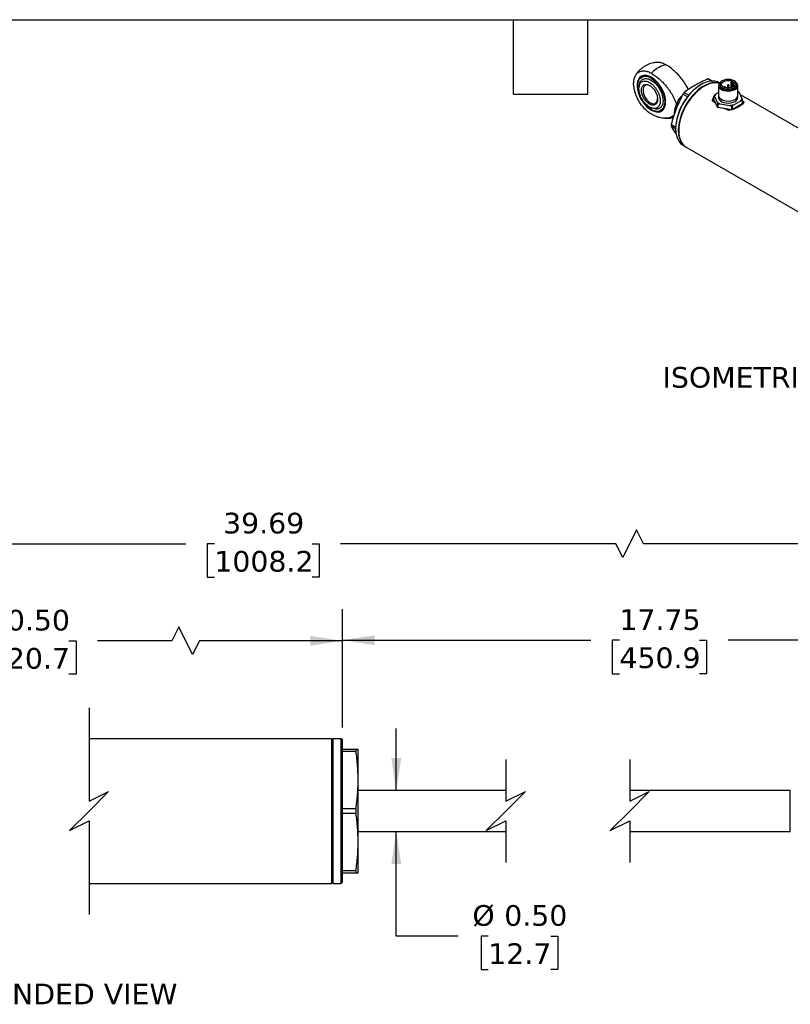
# Model space of a CAD drawing. Header units: inches. Extents: x 0.7 to 32.2, y 0.7 to 24.8.
# Tile 3 of 6: x 10.1 to 19.4, y 12.8 to 24.8. Entities that reach past the tile are written whole.
import ezdxf

# ---------------------------------------------------------------- set-up
doc = ezdxf.new("R2010")
doc.units = ezdxf.units.IN
doc.header["$LTSCALE"] = 3
doc.header["$MEASUREMENT"] = 0
doc.linetypes.add('SLD-Solid', pattern=[0])
doc.layers.add('DIMENSIONS', color=140, linetype='SLD-Solid', lineweight=25)
doc.layers.add('TEXT', color=140, linetype='SLD-Solid', lineweight=25)
doc.styles.add('SLDTEXTSTYLE0', font='VERDANA.TTF')
doc.dimstyles.new('SLDDIMSTYLE0', dxfattribs={"dimtxt": 0.254883, "dimasz": 0.39, "dimexe": 0, "dimexo": 0.0625, "dimgap": 0.063721, "dimtad": 0, "dimtih": 1, "dimtoh": 1, "dimrnd": 1e-09, "dimzin": 12, "dimdsep": 46, "dimtxsty": 'SLDTEXTSTYLE0', "dimsah": 1, "dimcen": 0.09, "dimadec": 0, "dimazin": 3, "dimtfac": 1, "dimtofl": 0, "dimtmove": 0, "dimatfit": 3, "dimfxl": 0, "dimfrac": 2, "dimtolj": 1, "dimtzin": 12, "dimarcsym": 0})
doc.dimstyles.new('SLDDIMSTYLE1', dxfattribs={"dimtxt": 0.254883, "dimasz": 0.39, "dimexe": 0, "dimexo": 0.0625, "dimgap": 0.063721, "dimtad": 0, "dimtih": 1, "dimtoh": 1, "dimrnd": 1e-09, "dimzin": 4, "dimdsep": 46, "dimtxsty": 'SLDTEXTSTYLE0', "dimsah": 1, "dimcen": 0.09, "dimadec": 0, "dimazin": 1, "dimtfac": 1, "dimtofl": 0, "dimtmove": 0, "dimatfit": 3, "dimfxl": 0, "dimfrac": 2, "dimtolj": 1, "dimtzin": 12, "dimarcsym": 0})
doc.dimstyles.new('SLDDIMSTYLE5', dxfattribs={"dimtxt": 0.254883, "dimasz": 0.39, "dimexe": 0, "dimexo": 0.0625, "dimgap": 0.063721, "dimtad": 0, "dimtih": 1, "dimtoh": 1, "dimrnd": 1e-09, "dimzin": 0, "dimdsep": 46, "dimtxsty": 'SLDTEXTSTYLE0', "dimsah": 1, "dimcen": 0.09, "dimadec": 0, "dimazin": 0, "dimtfac": 1, "dimtmove": 0, "dimatfit": 0, "dimfxl": 0, "dimfrac": 2, "dimtolj": 1, "dimtzin": 12, "dimarcsym": 0})

# ---------------------------------------------------------------- blocks, each defined once
blk = doc.blocks.new('_D')
at = {"layer": 'DIMENSIONS'}
for p, q in [((13.982, 16.185), (13.982, 17.617)), ((21.893, 15.676), (21.893, 17.617)), ((19.772, 17.409), (19.688, 17.242)), ((19.938, 17.076), (19.772, 17.409)), ((13.982, 17.242), (16.988, 17.242)), ((17.333, 17.242), (17.247, 17.242)), ((17.247, 17.242), (17.247, 16.837)), ((18.302, 17.242), (18.388, 17.242)), ((18.388, 17.242), (18.388, 16.837)), ((19.688, 17.242), (18.648, 17.242)), ((20.022, 17.242), (19.938, 17.076)), ((21.893, 17.242), (20.022, 17.242)), ((17.247, 16.837), (17.333, 16.837)), ((18.388, 16.837), (18.302, 16.837))]:
    blk.add_line(p, q, dxfattribs=at)
for points in [[(13.982, 17.242), (14.372, 17.182), (14.372, 17.302)], [(21.893, 17.242), (21.503, 17.302), (21.503, 17.182)]]:
    blk.add_solid(points, dxfattribs=at)
at = {"layer": 'DIMENSIONS', "char_height": 0.25, "attachment_point": 1, "style": 'SLDTEXTSTYLE0'}
for s, insert in [('17.75', (17.333, 17.617)), ('450.9', (17.333, 17.155))]:
    blk.add_mtext(s, dxfattribs=dict(at, insert=insert))
blk = doc.blocks.new('_D_1')
at = {"layer": 'DIMENSIONS'}
for p, q in [((6.153, 16.185), (6.153, 17.61)), ((13.982, 16.185), (13.982, 17.61)), ((12.001, 17.402), (11.917, 17.235)), ((12.167, 17.069), (12.001, 17.402)), ((6.153, 17.235), (9.356, 17.235)), ((9.702, 17.235), (9.616, 17.235)), ((9.616, 17.235), (9.616, 16.83)), ((10.671, 17.235), (10.757, 17.235)), ((10.757, 17.235), (10.757, 16.83)), ((11.917, 17.235), (11.016, 17.235)), ((12.251, 17.235), (12.167, 17.069)), ((13.982, 17.235), (12.251, 17.235)), ((9.616, 16.83), (9.702, 16.83)), ((10.757, 16.83), (10.671, 16.83))]:
    blk.add_line(p, q, dxfattribs=at)
for points in [[(6.153, 17.235), (6.543, 17.175), (6.543, 17.295)], [(13.982, 17.235), (13.592, 17.295), (13.592, 17.175)]]:
    blk.add_solid(points, dxfattribs=at)
at = {"layer": 'DIMENSIONS', "char_height": 0.25, "attachment_point": 1, "style": 'SLDTEXTSTYLE0'}
for s, insert in [('20.50', (9.702, 17.61)), ('520.7', (9.702, 17.148))]:
    blk.add_mtext(s, dxfattribs=dict(at, insert=insert))
blk = doc.blocks.new('_D_5')
at = {"layer": 'DIMENSIONS'}
for p, q in [((4.713, 15.676), (4.713, 18.784)), ((21.893, 15.676), (21.893, 18.784)), ((17.541, 18.576), (17.374, 18.243)), ((17.624, 18.409), (17.541, 18.576)), ((4.713, 18.409), (12.086, 18.409)), ((12.431, 18.409), (12.346, 18.409)), ((12.346, 18.409), (12.346, 18.004)), ((13.613, 18.409), (13.698, 18.409)), ((13.698, 18.409), (13.698, 18.004)), ((17.291, 18.409), (13.958, 18.409)), ((17.374, 18.243), (17.291, 18.409)), ((21.893, 18.409), (17.624, 18.409)), ((12.346, 18.004), (12.431, 18.004)), ((13.698, 18.004), (13.613, 18.004))]:
    blk.add_line(p, q, dxfattribs=at)
for points in [[(4.713, 18.409), (5.103, 18.349), (5.103, 18.469)], [(21.893, 18.409), (21.503, 18.469), (21.503, 18.349)]]:
    blk.add_solid(points, dxfattribs=at)
at = {"layer": 'DIMENSIONS', "char_height": 0.25, "attachment_point": 1, "style": 'SLDTEXTSTYLE0'}
for s, insert in [('39.69', (12.537, 18.784)), ('1008.2', (12.431, 18.322))]:
    blk.add_mtext(s, dxfattribs=dict(at, insert=insert))
blk = doc.blocks.new('_D_6')
at = {"layer": 'DIMENSIONS'}
for p, q in [((14.633, 15.425), (14.633, 16.175)), ((14.633, 13.662), (14.633, 14.926)), ((15.383, 13.662), (14.633, 13.662)), ((15.746, 13.662), (15.661, 13.662)), ((15.661, 13.662), (15.661, 13.257)), ((16.504, 13.662), (16.589, 13.662)), ((16.589, 13.662), (16.589, 13.257)), ((15.661, 13.257), (15.746, 13.257)), ((16.589, 13.257), (16.504, 13.257))]:
    blk.add_line(p, q, dxfattribs=at)
for points in [[(14.633, 15.425), (14.693, 15.815), (14.573, 15.815)], [(14.633, 14.926), (14.573, 14.536), (14.693, 14.536)]]:
    blk.add_solid(points, dxfattribs=at)
at = {"layer": 'DIMENSIONS', "char_height": 0.25, "attachment_point": 1, "style": 'SLDTEXTSTYLE0'}
for s, insert in [('%%c', (15.554, 14.037)), ('0.50', (15.939, 14.037)), ('12.7', (15.746, 13.575))]:
    blk.add_mtext(s, dxfattribs=dict(at, insert=insert))

msp = doc.modelspace()

# ---------------------------------------------------------------- linework, layer by layer
for p, q in [((17.552, 23.954), (17.552, 23.948)), ((18.322, 23.966), (18.317, 23.963)), ((18.445, 24.007), (18.401, 24.033)), ((18.418, 24.031), (18.459, 24.008)), ((18.533, 23.954), (18.533, 23.833)), ((18.546, 23.984), (18.541, 23.988)), ((18.547, 23.969), (18.547, 23.954)), ((18.642, 23.956), (18.642, 23.932)), ((18.657, 23.932), (18.657, 23.956)), ((18.7, 24.006), (18.683, 23.996)), ((18.683, 23.996), (18.697, 23.988)), ((18.683, 23.996), (18.683, 23.925)), ((18.697, 23.988), (18.714, 23.998)), ((18.697, 23.937), (18.697, 23.988)), ((18.714, 23.939), (18.714, 23.998)), ((18.752, 23.954), (18.752, 23.969)), ((18.766, 23.833), (18.766, 23.954)), ((18.075, 23.816), (18.094, 23.834)), ((18.156, 23.816), (18.101, 23.848)), ((18.118, 23.87), (18.173, 23.838)), ((18.533, 23.87), (18.497, 23.849)), ((18.532, 23.833), (18.532, 23.809)), ((18.6, 23.932), (18.6, 23.931)), ((18.616, 23.925), (18.616, 23.932)), ((18.642, 23.932), (18.642, 23.921)), ((18.657, 23.921), (18.657, 23.932)), ((18.683, 23.932), (18.683, 23.925)), ((18.699, 23.931), (18.699, 23.932)), ((18.781, 23.871), (18.766, 23.88)), ((18.785, 23.865), (18.766, 23.877)), ((18.767, 23.809), (18.767, 23.833)), ((18.816, 23.799), (18.785, 23.865)), ((25.738, 19.833), (18.797, 23.84)), ((18.024, 23.717), (18.034, 23.744)), ((18.083, 23.812), (18.075, 23.816)), ((18.496, 23.743), (18.46, 23.764)), ((18.477, 23.784), (18.477, 23.824)), ((18.52, 23.691), (18.477, 23.784)), ((18.483, 23.819), (18.514, 23.753)), ((18.52, 23.731), (18.52, 23.691)), ((18.529, 23.686), (18.529, 23.726)), ((18.552, 23.731), (18.666, 23.713)), ((18.819, 23.731), (18.702, 23.663)), ((18.718, 23.721), (18.802, 23.769)), ((18.819, 23.771), (18.819, 23.731)), ((18.822, 23.738), (18.822, 23.778)), ((18.822, 23.768), (18.84, 23.758)), ((17.717, 23.663), (17.722, 23.66)), ((18.001, 23.617), (17.998, 23.619)), ((18, 23.614), (17.998, 23.619)), ((18.689, 23.661), (18.529, 23.686)), ((18.655, 23.651), (18.618, 23.672)), ((18.689, 23.701), (18.689, 23.661)), ((18.702, 23.663), (18.702, 23.703)), ((17.959, 23.483), (18.013, 23.452)), ((18.013, 23.429), (17.959, 23.46)), ((18.013, 23.436), (18.013, 23.43)), ((18.104, 23.23), (18.136, 23.211)), ((18.141, 23.208), (25.3, 19.075)), ((13.852, 16.05), (10.916, 16.05)), ((13.867, 16.05), (13.852, 16.035)), ((13.852, 14.3), (13.852, 16.05)), ((13.967, 16.05), (13.867, 16.05)), ((13.867, 14.3), (13.867, 16.05)), ((13.982, 16.035), (13.967, 16.05)), ((13.967, 14.3), (13.967, 16.05)), ((13.982, 14.315), (13.982, 16.035)), ((13.982, 15.925), (14.145, 15.925)), ((14.145, 15.897), (13.982, 15.897)), ((14.145, 15.925), (14.172, 15.925)), ((14.145, 15.925), (14.145, 15.897)), ((14.172, 15.55), (14.172, 15.925)), ((14.172, 14.8), (14.172, 15.55)), ((15.959, 15.425), (14.172, 15.425)), ((19.401, 15.425), (17.459, 15.425)), ((19.401, 14.926), (19.401, 15.425)), ((13.982, 15.204), (14.145, 15.204)), ((14.145, 15.147), (13.982, 15.147)), ((14.145, 15.204), (14.145, 15.147)), ((14.172, 14.926), (15.959, 14.926)), ((17.459, 14.926), (19.401, 14.926)), ((14.172, 14.425), (14.172, 14.8)), ((13.982, 14.454), (14.145, 14.454)), ((14.145, 14.425), (13.982, 14.425)), ((14.145, 14.454), (14.145, 14.425)), ((14.172, 14.425), (14.145, 14.425)), ((10.916, 14.3), (13.852, 14.3)), ((13.852, 14.315), (13.867, 14.3)), ((13.867, 14.3), (13.967, 14.3)), ((13.967, 14.3), (13.982, 14.315))]:
    msp.add_line(p, q)
at = {"flags": 128}
for points in [[(17.72, 23.656), (17.749, 23.642), (17.777, 23.634), (17.804, 23.632), (17.828, 23.637), (17.849, 23.648), (17.866, 23.665), (17.88, 23.688), (17.888, 23.715), (17.892, 23.747), (17.891, 23.781), (17.885, 23.818), (17.874, 23.855), (17.858, 23.893), (17.839, 23.929), (17.816, 23.964), (17.791, 23.995), (17.763, 24.022), (17.734, 24.044), (17.705, 24.061), (17.676, 24.072), (17.649, 24.077), (17.623, 24.075), (17.6, 24.067), (17.581, 24.053), (17.566, 24.033), (17.555, 24.008), (17.549, 23.979), (17.548, 23.946), (17.551, 23.91), (17.56, 23.873), (17.573, 23.835), (17.59, 23.798), (17.611, 23.762), (17.636, 23.729), (17.662, 23.7), (17.691, 23.675), (17.72, 23.656)], [(17.722, 24.052), (17.701, 24.063), (17.672, 24.072), (17.646, 24.075), (17.621, 24.072), (17.6, 24.062), (17.581, 24.047), (17.567, 24.026), (17.558, 24), (17.553, 23.97), (17.552, 23.954)], [(17.717, 24.044), (17.746, 24.024), (17.774, 23.999), (17.8, 23.97), (17.823, 23.938), (17.844, 23.903), (17.86, 23.866), (17.872, 23.829), (17.88, 23.792), (17.882, 23.758), (17.88, 23.726), (17.872, 23.699), (17.86, 23.675), (17.844, 23.658), (17.823, 23.646), (17.8, 23.641), (17.774, 23.642), (17.746, 23.649), (17.717, 23.663), (17.689, 23.682), (17.661, 23.707), (17.635, 23.736), (17.611, 23.768), (17.591, 23.804), (17.574, 23.84), (17.562, 23.877), (17.555, 23.914), (17.552, 23.948), (17.555, 23.98), (17.562, 24.008), (17.574, 24.031), (17.591, 24.048), (17.611, 24.06), (17.635, 24.066), (17.661, 24.065), (17.689, 24.057), (17.717, 24.044)], [(17.706, 23.949), (17.685, 23.958), (17.665, 23.961), (17.648, 23.957), (17.634, 23.947), (17.624, 23.931), (17.619, 23.91), (17.619, 23.885), (17.624, 23.858), (17.634, 23.831), (17.648, 23.804), (17.665, 23.78), (17.685, 23.76), (17.706, 23.745), (17.728, 23.735), (17.748, 23.733), (17.765, 23.736), (17.779, 23.747), (17.789, 23.763), (17.794, 23.784), (17.795, 23.796)], [(18.541, 23.988), (18.52, 23.998), (18.488, 24.006), (18.454, 24.008), (18.418, 24.004), (18.381, 23.993), (18.342, 23.976), (18.303, 23.954), (18.265, 23.926), (18.227, 23.893), (18.191, 23.856), (18.157, 23.815), (18.125, 23.77), (18.097, 23.723), (18.072, 23.674), (18.051, 23.624), (18.035, 23.574), (18.023, 23.524), (18.016, 23.476), (18.013, 23.43), (18.016, 23.387), (18.023, 23.347), (18.035, 23.311), (18.051, 23.28), (18.072, 23.254), (18.097, 23.234), (18.104, 23.23)], [(18.544, 23.982), (18.52, 23.988), (18.486, 23.99), (18.45, 23.985), (18.412, 23.975), (18.374, 23.958), (18.335, 23.936), (18.296, 23.908), (18.259, 23.875), (18.223, 23.837), (18.189, 23.796), (18.157, 23.752), (18.129, 23.705), (18.104, 23.656), (18.083, 23.606), (18.067, 23.556), (18.055, 23.506), (18.047, 23.458), (18.045, 23.412), (18.047, 23.368), (18.055, 23.328), (18.067, 23.293), (18.083, 23.262), (18.104, 23.236), (18.129, 23.216), (18.138, 23.21)], [(18.543, 23.981), (18.525, 23.984), (18.491, 23.986), (18.455, 23.982), (18.418, 23.972), (18.379, 23.955), (18.34, 23.932), (18.302, 23.905), (18.264, 23.872), (18.228, 23.834), (18.194, 23.793), (18.162, 23.749), (18.134, 23.702), (18.109, 23.653), (18.089, 23.603), (18.072, 23.553), (18.06, 23.503), (18.053, 23.455), (18.05, 23.409), (18.053, 23.365), (18.06, 23.325), (18.072, 23.29), (18.089, 23.259), (18.109, 23.233), (18.134, 23.212), (18.141, 23.208)], [(18.558, 23.995), (18.543, 23.98), (18.535, 23.964), (18.534, 23.947), (18.54, 23.931), (18.554, 23.916), (18.573, 23.903), (18.597, 23.894), (18.624, 23.888), (18.653, 23.887), (18.682, 23.889), (18.709, 23.896), (18.732, 23.906)], [(18.722, 23.927), (18.738, 23.939), (18.748, 23.953), (18.752, 23.969), (18.748, 23.984), (18.738, 23.998), (18.722, 24.01), (18.701, 24.02), (18.676, 24.026), (18.65, 24.028), (18.623, 24.026), (18.598, 24.02), (18.577, 24.01), (18.561, 23.998), (18.551, 23.984), (18.547, 23.969), (18.551, 23.953), (18.561, 23.939), (18.577, 23.927), (18.598, 23.917), (18.623, 23.911), (18.65, 23.909), (18.676, 23.911), (18.701, 23.917), (18.722, 23.927)], [(18.547, 23.954), (18.551, 23.938), (18.561, 23.924), (18.577, 23.912), (18.598, 23.902), (18.623, 23.897), (18.65, 23.895), (18.676, 23.897), (18.701, 23.902), (18.722, 23.912)], [(18.714, 23.998), (18.726, 23.985), (18.732, 23.971), (18.729, 23.957), (18.72, 23.944), (18.704, 23.933), (18.683, 23.925), (18.66, 23.921), (18.635, 23.922), (18.611, 23.927), (18.591, 23.935), (18.577, 23.947), (18.569, 23.96), (18.568, 23.974), (18.575, 23.988), (18.588, 24), (18.607, 24.009), (18.63, 24.015), (18.655, 24.016), (18.679, 24.013), (18.7, 24.006)], [(18.644, 23.953), (18.642, 23.955), (18.642, 23.956)], [(18.657, 23.956), (18.657, 23.956), (18.657, 23.955), (18.655, 23.953), (18.653, 23.952), (18.65, 23.952), (18.647, 23.952), (18.644, 23.953)], [(18.732, 23.906), (18.75, 23.919), (18.761, 23.935), (18.766, 23.951), (18.763, 23.968), (18.753, 23.984), (18.741, 23.995)], [(18.533, 23.842), (18.533, 23.827), (18.539, 23.81), (18.553, 23.795), (18.572, 23.782), (18.596, 23.773), (18.624, 23.767), (18.653, 23.765), (18.682, 23.768), (18.709, 23.775), (18.732, 23.785)], [(18.533, 23.833), (18.534, 23.827), (18.54, 23.81), (18.554, 23.795), (18.573, 23.783), (18.597, 23.773), (18.624, 23.768), (18.653, 23.766), (18.682, 23.769), (18.709, 23.775), (18.732, 23.786)], [(18.601, 23.93), (18.601, 23.931), (18.6, 23.932)], [(18.616, 23.932), (18.616, 23.932), (18.615, 23.931), (18.613, 23.929), (18.611, 23.928), (18.608, 23.928), (18.607, 23.928)], [(18.657, 23.932), (18.657, 23.932), (18.657, 23.931), (18.655, 23.929), (18.653, 23.928), (18.65, 23.928), (18.647, 23.928), (18.644, 23.929), (18.642, 23.931), (18.642, 23.932)], [(18.686, 23.929), (18.684, 23.931), (18.683, 23.932)], [(17.722, 23.66), (17.729, 23.656), (17.758, 23.644), (17.786, 23.637), (17.811, 23.638), (17.834, 23.644), (17.854, 23.656), (17.871, 23.675), (17.882, 23.698), (17.89, 23.726), (17.892, 23.758)], [(18.532, 23.809), (18.533, 23.803), (18.539, 23.786), (18.553, 23.771), (18.572, 23.758), (18.596, 23.749), (18.624, 23.743), (18.653, 23.741), (18.682, 23.744), (18.709, 23.751), (18.732, 23.761)]]:
    msp.add_lwpolyline(points, dxfattribs=at)
for centre, radius, start, end in [((17.925, 23.981), 0.225, 97.2121, 121.2266), ((18.012, 23.83), 0.399, 120.6902, 137.0439), ((18.67, 23.408), 0.657, 122.4546, 177.5508), ((18.394, 23.862), 0.171, 81.9467, 87.8343), ((18.701, 23.959), 0.0514, 294.3096, 354.3702), ((18.645, 23.428), 0.687, 140.0404, 142.3705), ((18.544, 23.797), 0.0724, 151.9996, 156.1309), ((18.691, 23.94), 0.012, 242.664, 272.6026), ((18.696, 23.932), 0.0031, 317.8668, 358.5918), ((18.712, 23.835), 0.0537, 291.8525, 7.1391), ((18.71, 23.837), 0.0559, 292.8864, 355.7934), ((18.536, 23.758), 0.077, 140.5954, 175.5284), ((18.608, 23.873), 0.167, 238.2297, 241.7756), ((18.71, 23.813), 0.0564, 292.8864, 355.7934), ((18.756, 23.804), 0.0713, 331.975, 338.228), ((18.756, 23.764), 0.0713, 331.975, 338.228), ((18.608, 23.833), 0.167, 238.2297, 241.7756), ((18.652, 23.985), 0.286, 277.5559, 280.0302), ((18.651, 23.947), 0.288, 277.5596, 279.2682), ((18.36, 23.472), 0.401, 178.3307, 181.6693)]:
    msp.add_arc(centre, radius, start, end)
for points, knots in [([(17.796, 24.233), (17.785, 24.232), (17.768, 24.232), (17.74, 24.227), (17.713, 24.22), (17.68, 24.208), (17.647, 24.192), (17.614, 24.171), (17.583, 24.145), (17.554, 24.115), (17.538, 24.092), (17.53, 24.08)], [0, 0, 0, 0, 0.103231, 0.163008, 0.26305, 0.369366, 0.485399, 0.6083, 0.736452, 0.868464, 1, 1, 1, 1]), ([(17.897, 24.204), (17.885, 24.21), (17.861, 24.223), (17.826, 24.233), (17.806, 24.233), (17.796, 24.233)], [0, 0, 0, 0, 0.3400266, 0.689914, 1, 1, 1, 1]), ([(18.168, 23.905), (18.16, 23.921), (18.14, 23.96), (18.1, 24.018), (18.052, 24.077), (17.999, 24.13), (17.947, 24.173), (17.912, 24.195), (17.897, 24.204)], [0, 0, 0, 0, 0.12433, 0.301267, 0.483229, 0.663799, 0.848688, 1, 1, 1, 1]), ([(17.72, 23.607), (17.706, 23.615), (17.692, 23.625), (17.671, 23.641), (17.664, 23.647), (17.651, 23.66), (17.644, 23.666), (17.625, 23.687), (17.612, 23.702), (17.595, 23.725), (17.589, 23.733), (17.578, 23.75), (17.573, 23.758), (17.558, 23.784), (17.549, 23.802), (17.538, 23.829), (17.534, 23.838), (17.527, 23.856), (17.521, 23.874), (17.517, 23.892), (17.513, 23.91), (17.511, 23.919), (17.507, 23.945), (17.505, 23.962), (17.505, 23.986), (17.506, 23.994), (17.507, 24.01), (17.508, 24.017), (17.512, 24.039), (17.516, 24.052), (17.524, 24.069), (17.527, 24.075), (17.534, 24.086), (17.538, 24.091), (17.549, 24.104), (17.558, 24.111), (17.578, 24.123), (17.589, 24.127), (17.606, 24.13), (17.612, 24.131), (17.625, 24.132), (17.631, 24.131), (17.651, 24.129), (17.664, 24.126), (17.691, 24.117), (17.706, 24.11), (17.72, 24.102)], [0, 0, 0, 0, 0.0625, 0.0625, 0.09375, 0.09375, 0.125, 0.125, 0.1875, 0.1875, 0.21875, 0.21875, 0.25, 0.25, 0.3125, 0.3125, 0.34375, 0.34375, 0.375, 0.40625, 0.40625, 0.4375, 0.4375, 0.5, 0.5, 0.53125, 0.53125, 0.5625, 0.5625, 0.625, 0.625, 0.65625, 0.65625, 0.6875, 0.6875, 0.75, 0.75, 0.8125, 0.8125, 0.84375, 0.84375, 0.875, 0.875, 0.9375, 0.9375, 1, 1, 1, 1]), ([(17.72, 24.102), (17.751, 24.084), (17.782, 24.062), (17.82, 24.028), (17.828, 24.022), (17.843, 24.007), (17.85, 24), (17.872, 23.978), (17.886, 23.962), (17.906, 23.937), (17.913, 23.928), (17.926, 23.911), (17.932, 23.902), (17.951, 23.875), (17.963, 23.856), (17.979, 23.827), (17.984, 23.818), (17.994, 23.798), (17.999, 23.788), (18.008, 23.768), (18.011, 23.758), (18.018, 23.738), (18.021, 23.727), (18.024, 23.717)], [0, 0, 0, 0, 0.25, 0.25, 0.3125, 0.3125, 0.375, 0.375, 0.5, 0.5, 0.5625, 0.5625, 0.625, 0.625, 0.75, 0.75, 0.8125, 0.8125, 0.875, 0.875, 0.9375, 0.9375, 1, 1, 1, 1]), ([(17.569, 23.916), (17.569, 23.918), (17.569, 23.921), (17.569, 23.926), (17.569, 23.931), (17.57, 23.936), (17.57, 23.941), (17.571, 23.945), (17.572, 23.949), (17.573, 23.954), (17.575, 23.958), (17.576, 23.962), (17.58, 23.972), (17.589, 23.987), (17.606, 24.001), (17.626, 24.008), (17.649, 24.009), (17.673, 24.003), (17.697, 23.992), (17.722, 23.975), (17.746, 23.953), (17.769, 23.926), (17.786, 23.9), (17.798, 23.878), (17.806, 23.86), (17.813, 23.844), (17.818, 23.827), (17.822, 23.811), (17.824, 23.798), (17.826, 23.788), (17.826, 23.781), (17.827, 23.774), (17.827, 23.77), (17.827, 23.767)], [0, 0, 0, 0, 0.01089, 0.02177, 0.032645, 0.043522, 0.054405, 0.065299, 0.07621, 0.087143, 0.098102, 0.109093, 0.12012, 0.184274, 0.250051, 0.31345, 0.37998, 0.437402, 0.499924, 0.558154, 0.619872, 0.684155, 0.749803, 0.785243, 0.815538, 0.850497, 0.879904, 0.911187, 0.941695, 0.956969, 0.97133, 0.985795, 1, 1, 1, 1]), ([(17.582, 23.983), (17.579, 23.976), (17.573, 23.959), (17.571, 23.942), (17.57, 23.933)], [0, 0, 0, 0, 0.473198, 1, 1, 1, 1]), ([(17.581, 23.983), (17.582, 23.984), (17.584, 24.002), (17.604, 24.024), (17.639, 24.041), (17.685, 24.036), (17.734, 24.011), (17.781, 23.968), (17.821, 23.912), (17.849, 23.849), (17.86, 23.801), (17.861, 23.776), (17.861, 23.77)], [0, 0, 0, 0, 0.006396, 0.125915, 0.245433, 0.364952, 0.484471, 0.60399, 0.723508, 0.843027, 0.962546, 1, 1, 1, 1]), ([(17.6, 23.898), (17.6, 23.913), (17.603, 23.926), (17.613, 23.948), (17.62, 23.956), (17.638, 23.966), (17.649, 23.968), (17.672, 23.966), (17.685, 23.962), (17.698, 23.954)], [0, 0, 0, 0, 0.25, 0.25, 0.5, 0.5, 0.75, 0.75, 1, 1, 1, 1]), ([(17.698, 23.954), (17.71, 23.947), (17.723, 23.937), (17.747, 23.912), (17.758, 23.897), (17.776, 23.866), (17.783, 23.849), (17.793, 23.816), (17.795, 23.8), (17.795, 23.786)], [0, 0, 0, 0, 0.25, 0.25, 0.5, 0.5, 0.75, 0.75, 1, 1, 1, 1]), ([(18.25, 23.957), (18.226, 23.943), (18.204, 23.929), (18.16, 23.9), (18.139, 23.885), (18.118, 23.87)], [0, 0, 0, 0, 0.5, 0.5, 1, 1, 1, 1]), ([(18.401, 24.033), (18.375, 24.021), (18.349, 24.009), (18.298, 23.983), (18.274, 23.97), (18.25, 23.957)], [0, 0, 0, 0, 0.5, 0.5, 1, 1, 1, 1]), ([(18.65, 23.963), (18.649, 23.963), (18.647, 23.963), (18.645, 23.962), (18.644, 23.961), (18.642, 23.959), (18.642, 23.958), (18.642, 23.957), (18.642, 23.956)], [0, 0, 0, 0, 0.273865, 0.382471, 0.563473, 0.748492, 0.938732, 1, 1, 1, 1]), ([(18.652, 23.959), (18.653, 23.96), (18.653, 23.961), (18.651, 23.962), (18.649, 23.962), (18.647, 23.962)], [0, 0, 0, 0, 0.5, 0.5, 1, 1, 1, 1]), ([(18.647, 23.962), (18.647, 23.961), (18.647, 23.961), (18.647, 23.96), (18.647, 23.96), (18.648, 23.959), (18.649, 23.959), (18.65, 23.959), (18.651, 23.959), (18.652, 23.959)], [0, 0, 0, 0, 0.25, 0.25, 0.5, 0.5, 0.75, 0.75, 1, 1, 1, 1]), ([(18.657, 23.956), (18.657, 23.957), (18.657, 23.958), (18.656, 23.96), (18.654, 23.962), (18.652, 23.963), (18.651, 23.963), (18.65, 23.963)], [0, 0, 0, 0, 0.138057, 0.358156, 0.576888, 0.738462, 1, 1, 1, 1]), ([(17.827, 23.767), (17.827, 23.766), (17.827, 23.763), (17.826, 23.759), (17.826, 23.754), (17.826, 23.748), (17.824, 23.739), (17.822, 23.729), (17.818, 23.718), (17.813, 23.707), (17.806, 23.698), (17.798, 23.69), (17.786, 23.682), (17.769, 23.675), (17.746, 23.675), (17.722, 23.681), (17.697, 23.692), (17.673, 23.709), (17.649, 23.731), (17.626, 23.758), (17.606, 23.789), (17.589, 23.822), (17.58, 23.849), (17.575, 23.867), (17.573, 23.877), (17.571, 23.887), (17.57, 23.897), (17.569, 23.907), (17.569, 23.913), (17.569, 23.916)], [0, 0, 0, 0, 0.009489, 0.018952, 0.028671, 0.043032, 0.058308, 0.088816, 0.120099, 0.149505, 0.184466, 0.214759, 0.250202, 0.31585, 0.380134, 0.441853, 0.500083, 0.562606, 0.620029, 0.686558, 0.749959, 0.815736, 0.879892, 0.900078, 0.920156, 0.940155, 0.960108, 0.980045, 1, 1, 1, 1]), ([(17.795, 23.786), (17.795, 23.771), (17.793, 23.758), (17.783, 23.736), (17.776, 23.728), (17.758, 23.717), (17.747, 23.715), (17.723, 23.717), (17.71, 23.722), (17.685, 23.737), (17.672, 23.747), (17.649, 23.772), (17.638, 23.786), (17.62, 23.818), (17.613, 23.834), (17.603, 23.867), (17.6, 23.883), (17.6, 23.898)], [0, 0, 0, 0, 0.125, 0.125, 0.25, 0.25, 0.375, 0.375, 0.5, 0.5, 0.625, 0.625, 0.75, 0.75, 0.875, 0.875, 1, 1, 1, 1]), ([(18.101, 23.848), (18.086, 23.819), (18.072, 23.79), (18.045, 23.731), (18.032, 23.701), (18.02, 23.671)], [0, 0, 0, 0, 0.5, 0.5, 1, 1, 1, 1]), ([(18.497, 23.849), (18.495, 23.848), (18.494, 23.847), (18.491, 23.844), (18.489, 23.843), (18.486, 23.84), (18.484, 23.839), (18.482, 23.836), (18.482, 23.835), (18.481, 23.833), (18.48, 23.832), (18.48, 23.831)], [0, 0, 0, 0, 0.25, 0.25, 0.5, 0.5, 0.75, 0.75, 0.875, 0.875, 1, 1, 1, 1]), ([(18.497, 23.849), (18.496, 23.848), (18.495, 23.846), (18.493, 23.843), (18.491, 23.84), (18.489, 23.837), (18.488, 23.833), (18.486, 23.829), (18.484, 23.824), (18.483, 23.82), (18.483, 23.819)], [0, 0, 0, 0, 0.099898, 0.19975, 0.299663, 0.399741, 0.500089, 0.666927, 0.833401, 1, 1, 1, 1]), ([(18.608, 23.939), (18.607, 23.939), (18.605, 23.939), (18.603, 23.938), (18.602, 23.937), (18.601, 23.935), (18.6, 23.934), (18.6, 23.933), (18.6, 23.932)], [0, 0, 0, 0, 0.273865, 0.382471, 0.563473, 0.748492, 0.938732, 1, 1, 1, 1]), ([(18.606, 23.935), (18.605, 23.936), (18.605, 23.936), (18.605, 23.937), (18.605, 23.937), (18.606, 23.938)], [0, 0, 0, 0, 0.5, 0.5, 1, 1, 1, 1]), ([(18.606, 23.938), (18.606, 23.938), (18.607, 23.938), (18.609, 23.938), (18.609, 23.938), (18.61, 23.938)], [0, 0, 0, 0, 0.5, 0.5, 1, 1, 1, 1]), ([(18.616, 23.932), (18.616, 23.933), (18.616, 23.934), (18.614, 23.936), (18.613, 23.938), (18.61, 23.939), (18.609, 23.939), (18.608, 23.939)], [0, 0, 0, 0, 0.138057, 0.358156, 0.576888, 0.738462, 1, 1, 1, 1]), ([(18.65, 23.939), (18.649, 23.939), (18.647, 23.939), (18.645, 23.938), (18.644, 23.937), (18.642, 23.935), (18.642, 23.934), (18.642, 23.933), (18.642, 23.932)], [0, 0, 0, 0, 0.274081, 0.382773, 0.563917, 0.749083, 0.939473, 1, 1, 1, 1]), ([(18.647, 23.938), (18.646, 23.937), (18.646, 23.936), (18.649, 23.935), (18.651, 23.935), (18.652, 23.935)], [0, 0, 0, 0, 0.5, 0.5, 1, 1, 1, 1]), ([(18.652, 23.935), (18.653, 23.936), (18.653, 23.937), (18.651, 23.938), (18.649, 23.938), (18.647, 23.938)], [0, 0, 0, 0, 0.5, 0.5, 1, 1, 1, 1]), ([(18.657, 23.932), (18.657, 23.933), (18.657, 23.934), (18.656, 23.936), (18.654, 23.938), (18.652, 23.939), (18.651, 23.939), (18.65, 23.939)], [0, 0, 0, 0, 0.13786, 0.358009, 0.576792, 0.738403, 1, 1, 1, 1]), ([(18.691, 23.939), (18.69, 23.939), (18.689, 23.939), (18.687, 23.938), (18.685, 23.937), (18.684, 23.935), (18.683, 23.934), (18.684, 23.933), (18.684, 23.932)], [0, 0, 0, 0, 0.273865, 0.382471, 0.563473, 0.748492, 0.938732, 1, 1, 1, 1]), ([(18.689, 23.935), (18.689, 23.936), (18.688, 23.936), (18.688, 23.937), (18.689, 23.937), (18.689, 23.938)], [0, 0, 0, 0, 0.5, 0.5, 1, 1, 1, 1]), ([(18.689, 23.938), (18.69, 23.938), (18.691, 23.938), (18.692, 23.938), (18.693, 23.938), (18.693, 23.938)], [0, 0, 0, 0, 0.5, 0.5, 1, 1, 1, 1]), ([(18.699, 23.932), (18.699, 23.933), (18.699, 23.934), (18.698, 23.936), (18.696, 23.938), (18.694, 23.939), (18.692, 23.939), (18.691, 23.939)], [0, 0, 0, 0, 0.138057, 0.358156, 0.576888, 0.738462, 1, 1, 1, 1]), ([(18.785, 23.865), (18.785, 23.867), (18.783, 23.87), (18.782, 23.871), (18.781, 23.872)], [0, 0, 0, 0, 0.631063, 1, 1, 1, 1]), ([(17.861, 23.77), (17.86, 23.758), (17.858, 23.727), (17.84, 23.691), (17.807, 23.667), (17.777, 23.669), (17.763, 23.67)], [0, 0, 0, 0, 0.1916227, 0.46149, 0.7313574, 1, 1, 1, 1]), ([(17.998, 23.619), (18.001, 23.637), (18.004, 23.655), (18.013, 23.69), (18.018, 23.708), (18.025, 23.724)], [0, 0, 0, 0, 0.5, 0.5, 1, 1, 1, 1]), ([(18.025, 23.724), (18.031, 23.741), (18.039, 23.757), (18.056, 23.788), (18.065, 23.802), (18.075, 23.816)], [0, 0, 0, 0, 0.5, 0.5, 1, 1, 1, 1]), ([(18.042, 23.761), (18.047, 23.771), (18.057, 23.79), (18.072, 23.805), (18.079, 23.812)], [0, 0, 0, 0, 0.490725, 1, 1, 1, 1]), ([(18.46, 23.764), (18.461, 23.78), (18.462, 23.8), (18.475, 23.814), (18.477, 23.816)], [0, 0, 0, 0, 0.8573631, 1, 1, 1, 1]), ([(18.477, 23.824), (18.477, 23.825), (18.477, 23.825), (18.477, 23.826), (18.478, 23.826), (18.478, 23.826), (18.479, 23.826), (18.481, 23.823), (18.482, 23.821), (18.483, 23.819)], [0, 0, 0, 0, 0.125, 0.125, 0.25, 0.25, 0.5, 0.5, 1, 1, 1, 1]), ([(18.514, 23.753), (18.515, 23.752), (18.517, 23.75), (18.52, 23.748), (18.524, 23.745), (18.527, 23.743), (18.532, 23.74), (18.538, 23.737), (18.545, 23.734), (18.549, 23.732), (18.552, 23.731)], [0, 0, 0, 0, 0.099898, 0.19975, 0.299663, 0.399741, 0.500089, 0.666927, 0.833401, 1, 1, 1, 1]), ([(18.514, 23.753), (18.514, 23.751), (18.515, 23.75), (18.516, 23.747), (18.517, 23.745), (18.518, 23.742), (18.518, 23.74), (18.519, 23.737), (18.519, 23.736), (18.52, 23.733), (18.52, 23.732), (18.52, 23.731)], [0, 0, 0, 0, 0.25, 0.25, 0.5, 0.5, 0.75, 0.75, 0.875, 0.875, 1, 1, 1, 1]), ([(18.529, 23.726), (18.529, 23.727), (18.529, 23.728), (18.531, 23.729), (18.532, 23.73), (18.534, 23.731), (18.536, 23.731), (18.543, 23.732), (18.547, 23.731), (18.552, 23.731)], [0, 0, 0, 0, 0.125, 0.125, 0.25, 0.25, 0.5, 0.5, 1, 1, 1, 1]), ([(18.84, 23.758), (18.839, 23.753), (18.838, 23.749), (18.834, 23.741), (18.832, 23.739), (18.829, 23.734), (18.827, 23.732), (18.82, 23.724), (18.814, 23.72), (18.8, 23.71), (18.793, 23.704), (18.775, 23.695), (18.766, 23.69), (18.751, 23.683), (18.746, 23.68), (18.735, 23.676), (18.73, 23.674), (18.719, 23.669), (18.713, 23.667), (18.702, 23.663), (18.696, 23.662), (18.678, 23.656), (18.667, 23.653), (18.655, 23.651)], [0, 0, 0, 0, 0.125, 0.125, 0.1875, 0.1875, 0.25, 0.25, 0.375, 0.375, 0.5, 0.5, 0.625, 0.625, 0.6875, 0.6875, 0.75, 0.75, 0.8125, 0.8125, 0.875, 0.875, 1, 1, 1, 1]), ([(18.666, 23.713), (18.668, 23.713), (18.672, 23.713), (18.677, 23.714), (18.682, 23.714), (18.688, 23.715), (18.694, 23.716), (18.702, 23.717), (18.71, 23.719), (18.716, 23.72), (18.718, 23.721)], [0, 0, 0, 0, 0.099898, 0.19975, 0.299663, 0.399741, 0.500089, 0.666927, 0.833401, 1, 1, 1, 1]), ([(18.666, 23.713), (18.669, 23.712), (18.671, 23.712), (18.675, 23.711), (18.677, 23.71), (18.682, 23.709), (18.684, 23.708), (18.687, 23.706), (18.687, 23.705), (18.689, 23.703), (18.689, 23.702), (18.689, 23.701)], [0, 0, 0, 0, 0.25, 0.25, 0.5, 0.5, 0.75, 0.75, 0.875, 0.875, 1, 1, 1, 1]), ([(18.702, 23.703), (18.702, 23.704), (18.702, 23.705), (18.703, 23.707), (18.703, 23.708), (18.706, 23.711), (18.707, 23.713), (18.712, 23.717), (18.715, 23.719), (18.718, 23.721)], [0, 0, 0, 0, 0.125, 0.125, 0.25, 0.25, 0.5, 0.5, 1, 1, 1, 1]), ([(18.802, 23.769), (18.803, 23.77), (18.804, 23.772), (18.806, 23.775), (18.808, 23.778), (18.81, 23.781), (18.812, 23.785), (18.813, 23.789), (18.815, 23.794), (18.816, 23.798), (18.816, 23.799)], [0, 0, 0, 0, 0.099898, 0.19975, 0.299663, 0.399741, 0.500089, 0.666927, 0.833401, 1, 1, 1, 1]), ([(18.802, 23.769), (18.804, 23.77), (18.805, 23.771), (18.809, 23.773), (18.81, 23.773), (18.813, 23.774), (18.815, 23.774), (18.817, 23.774), (18.818, 23.774), (18.819, 23.773), (18.819, 23.772), (18.819, 23.771)], [0, 0, 0, 0, 0.25, 0.25, 0.5, 0.5, 0.75, 0.75, 0.875, 0.875, 1, 1, 1, 1]), ([(18.822, 23.778), (18.822, 23.779), (18.822, 23.78), (18.822, 23.782), (18.822, 23.784), (18.821, 23.787), (18.82, 23.789), (18.818, 23.794), (18.817, 23.797), (18.816, 23.799)], [0, 0, 0, 0, 0.125, 0.125, 0.25, 0.25, 0.5, 0.5, 1, 1, 1, 1]), ([(17.712, 23.685), (17.718, 23.683), (17.726, 23.68), (17.733, 23.677), (17.735, 23.677)], [0, 0, 0, 0, 0.761925, 1, 1, 1, 1]), ([(17.993, 23.594), (17.993, 23.593), (17.985, 23.584), (17.962, 23.572), (17.924, 23.558), (17.875, 23.555), (17.822, 23.563), (17.77, 23.58), (17.735, 23.599), (17.72, 23.607)], [0, 0, 0, 0, 0.0085296, 0.1313466, 0.3092886, 0.4873739, 0.6686238, 0.849899, 1, 1, 1, 1]), ([(18.02, 23.671), (18.009, 23.64), (17.998, 23.61), (17.977, 23.547), (17.968, 23.515), (17.959, 23.483)], [0, 0, 0, 0, 0.5, 0.5, 1, 1, 1, 1]), ([(18.624, 23.671), (18.622, 23.671), (18.616, 23.672), (18.607, 23.673), (18.599, 23.675), (18.595, 23.676)], [0, 0, 0, 0, 0.1648205, 0.581826, 1, 1, 1, 1]), ([(17.884, 23.557), (17.892, 23.557), (17.919, 23.556), (17.953, 23.56), (17.977, 23.566), (17.984, 23.568)], [0, 0, 0, 0, 0.251673, 0.774597, 1, 1, 1, 1]), ([(17.959, 23.46), (17.968, 23.445), (17.977, 23.43), (17.998, 23.398), (18.009, 23.382), (18.02, 23.365)], [0, 0, 0, 0, 0.5, 0.5, 1, 1, 1, 1]), ([(14.172, 15.55), (14.17, 15.608), (14.168, 15.724), (14.153, 15.839), (14.145, 15.897)], [0, 0, 0, 0, 0.498587, 1, 1, 1, 1]), ([(14.145, 15.204), (14.152, 15.261), (14.168, 15.376), (14.17, 15.492), (14.172, 15.55)], [0, 0, 0, 0, 0.499423, 1, 1, 1, 1]), ([(14.172, 14.8), (14.17, 14.858), (14.168, 14.974), (14.153, 15.089), (14.145, 15.147)], [0, 0, 0, 0, 0.4985869, 1, 1, 1, 1]), ([(14.145, 14.454), (14.152, 14.511), (14.168, 14.626), (14.17, 14.742), (14.172, 14.8)], [0, 0, 0, 0, 0.499423, 1, 1, 1, 1])]:
    msp.add_open_spline(points, degree=3, knots=knots)
for points in [[(18.606, 23.935), (18.607, 23.935), (18.609, 23.935), (18.61, 23.935)], [(18.61, 23.935), (18.611, 23.936), (18.611, 23.937), (18.61, 23.938)], [(18.689, 23.935), (18.69, 23.935), (18.692, 23.935), (18.693, 23.935)], [(18.693, 23.935), (18.695, 23.936), (18.695, 23.937), (18.693, 23.938)]]:
    msp.add_open_spline(points, degree=3)
at = {"layer": 'DIMENSIONS', "color": 140}
for p, q in [((10.916, 16.425), (10.916, 15.293)), ((15.959, 15.8), (15.959, 15.293)), ((17.459, 15.8), (17.459, 15.293)), ((10.916, 15.293), (11.152, 15.412)), ((11.152, 15.412), (10.916, 15.175)), ((15.959, 15.293), (16.195, 15.412)), ((16.195, 15.412), (15.959, 15.175)), ((17.459, 15.293), (17.695, 15.412)), ((17.695, 15.412), (17.459, 15.175)), ((10.916, 15.175), (10.68, 14.939)), ((15.959, 15.175), (15.722, 14.939)), ((17.459, 15.175), (17.222, 14.939)), ((10.68, 14.939), (10.916, 15.057)), ((10.916, 15.057), (10.916, 13.925)), ((15.722, 14.939), (15.959, 15.057)), ((15.959, 15.057), (15.959, 14.551)), ((17.222, 14.939), (17.459, 15.057)), ((17.459, 15.057), (17.459, 14.551))]:
    msp.add_line(p, q, dxfattribs=at)
at = {"layer": 'TEXT'}
for p, q in [((0.75, 24.75), (32.25, 24.75)), ((16.05, 23.85), (16.05, 24.75)), ((16.95, 23.85), (16.95, 24.75)), ((16.05, 23.85), (16.95, 23.85))]:
    msp.add_line(p, q, dxfattribs=at)

# ---------------------------------------------------------------- texts
at = {"layer": 'TEXT', "char_height": 0.25, "attachment_point": 1, "style": 'SLDTEXTSTYLE0'}
for s, insert in [('ISOMETRIC VIEW', (17.855, 20.548)), ('EXTENDED VIEW', (9.105, 13.087))]:
    msp.add_mtext(s, dxfattribs=dict(at, insert=insert))

# ---------------------------------------------------------------- dimensions: what is measured, and where the dimension line sits
at = {"layer": 'DIMENSIONS'}
for base, p1, p2, text, dimstyle, picture, middle in [((21.893, 18.409), (4.713, 15.526), (21.893, 15.526), '39.69', 'SLDDIMSTYLE0', '_D_5', (13.022, 18.409)), ((6.153, 17.235), (13.982, 16.035), (6.153, 16.035), '20.50', 'SLDDIMSTYLE1', '_D_1', (10.186, 17.235)), ((13.982, 17.242), (21.893, 15.526), (13.982, 16.035), '17.75', 'SLDDIMSTYLE0', '_D', (17.818, 17.242))]:
    dim = msp.add_linear_dim(base=base, p1=p1, p2=p2, text=text, dimstyle=dimstyle, dxfattribs=at)
    dim.commit()
    dim.dimension.update_dxf_attribs({"geometry": picture, "text_midpoint": middle, "dimtype": 160})
dim = msp.add_linear_dim(base=(14.633, 14.926), p1=(12.601, 15.425), p2=(12.601, 14.926), angle=90, text='%%c<>', dimstyle='SLDDIMSTYLE5', dxfattribs=at)
dim.commit()
dim.dimension.update_dxf_attribs({"geometry": '_D_6', "text_midpoint": (14.633, 13.662), "dimtype": 160})

doc.saveas('drawing.dxf')
